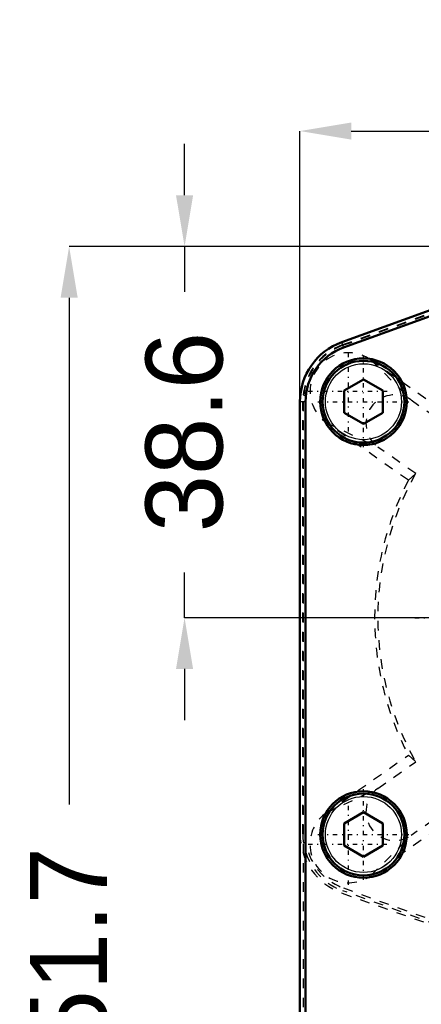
# Model space of a CAD drawing. Header units: millimetres. Extents: x -2 to 1116, y 0 to 312.
# Tile 8 of 13: x 1000 to 1042, y 197 to 300. Entities that reach past the tile are written whole.
import ezdxf

# ---------------------------------------------------------------- set-up
doc = ezdxf.new("R2010")
doc.units = ezdxf.units.MM
doc.linetypes.add('Center', pattern=[1.5, 0.45, -0.5, 0.05, -0.5])
doc.linetypes.add('Dashed', pattern=[2, 1, -1])
for name, color, linetype, lineweight in [('am_0', 7, 'Continuous', 50), ('am_12', 3, 'Continuous', 25), ('am_3', 6, 'Dashed', 25), ('am_6', 2, 'Continuous', 35), ('am_7', 7, 'Center', 25), ('am_8', 3, 'Continuous', 25)]:
    doc.layers.add(name, color=color, linetype=linetype, lineweight=lineweight)
doc.dimstyles.new('ISO-25', dxfattribs={"dimtxt": 2.5, "dimasz": 2.5, "dimexe": 1.25, "dimexo": 0.625, "dimtad": 1, "dimtxsty": 'Standard', "dimcen": 2.5, "dimadec": 0, "dimazin": 0, "dimtfac": 1, "dimtmove": 0, "dimatfit": 3, "dimfxl": 1, "dimarcsym": 0})

# ---------------------------------------------------------------- blocks, each defined once
blk = doc.blocks.new('6_ID1012G5A406100000L5000T_0_in_ID10K_12_G4A_40_610_0000L50_0__1000')
at = {"layer": 'am_0'}
for p, q in [((1033.61, 266.12), (1054.73, 273.76)), ((1033.81, 265.57), (1054.93, 273.22)), ((1033.87, 261.08), (1035.87, 262.24)), ((1035.87, 262.24), (1037.87, 261.08)), ((1033.87, 258.78), (1033.87, 261.08)), ((1037.87, 261.08), (1037.87, 258.78)), ((1029.27, 162.97), (1029.27, 259.93)), ((1029.85, 162.97), (1029.85, 259.93)), ((1035.87, 257.62), (1033.87, 258.78)), ((1037.87, 258.78), (1035.87, 257.62)), ((1033.87, 216.08), (1035.87, 217.24)), ((1035.87, 217.24), (1037.87, 216.08)), ((1033.87, 213.78), (1033.87, 216.08)), ((1037.87, 216.08), (1037.87, 213.78)), ((1035.87, 212.62), (1033.87, 213.78)), ((1037.87, 213.78), (1035.87, 212.62))]:
    blk.add_line(p, q, dxfattribs=at)
for centre, radius in [((1035.87, 259.93), 4.5), ((1035.87, 259.93), 4.25), ((1035.87, 214.93), 4.5), ((1035.87, 214.93), 4.25)]:
    blk.add_circle(centre, radius, dxfattribs=at)
for radius in [6.58, 6]:
    blk.add_arc((1035.85, 259.93), radius, 109.9055, 180, dxfattribs=at)
at = {"layer": 'am_12'}
for p, q in [((1033.81, 265.57), (1033.61, 266.12)), ((1029.85, 259.93), (1029.27, 259.93))]:
    blk.add_line(p, q, dxfattribs=at)
for centre in [(1035.87, 259.93), (1035.87, 214.93)]:
    blk.add_circle(centre, 3.95, dxfattribs=at)
at = {"layer": 'am_3'}
for p, q in [((1033.73, 265.86), (1054.85, 273.5)), ((1033.74, 265.79), (1054.9, 273.43)), ((1054.98, 273.22), (1033.78, 265.57)), ((1033.8, 265.58), (1054.92, 273.23)), ((1036.63, 264.29), (1040.82, 260.12)), ((1036.63, 264.29), (1045.14, 258.31)), ((1040.82, 260.12), (1044.74, 257.37)), ((1029.56, 215.01), (1029.56, 259.93)), ((1029.64, 162.96), (1029.62, 259.93)), ((1029.82, 259.93), (1029.82, 215.01)), ((1029.84, 162.97), (1029.84, 259.93)), ((1040.54, 251.76), (1032.03, 257.74)), ((1032.03, 257.74), (1037.37, 255.21)), ((1041.3, 252.46), (1037.37, 255.21)), ((1040.54, 251.76), (1041.3, 252.46)), ((1032.02, 217.19), (1040.54, 223.18)), ((1037.37, 219.72), (1041.3, 222.48)), ((1040.54, 223.18), (1041.3, 222.48)), ((1032.02, 217.19), (1037.37, 219.72)), ((1044.74, 217.57), (1040.82, 214.81)), ((1045.14, 216.63), (1036.62, 210.65)), ((1036.62, 210.65), (1040.82, 214.81)), ((1054.85, 201.44), (1033.73, 209.08)), ((1033.78, 209.37), (1054.98, 201.72)), ((1033.64, 208.83), (1055.06, 201.26))]:
    blk.add_line(p, q, dxfattribs=at)
for centre, radius, start, end in [((1035.87, 259.93), 6.31, 109.8762, 180), ((1035.85, 259.93), 6.23, 109.8418, 180.0148), ((1035.82, 259.93), 6, 109.8286, 180), ((1035.85, 259.93), 6.01, 109.9055, 180), ((1034.32, 261.02), 4, 54.7783, 235.0921), ((1039.13, 257.64), 3, 55.889, 233.9704), ((1067.87, 237.47), 30.51, 150.5784, 209.4216), ((1067.87, 237.47), 30.84, 152.3856, 207.6144), ((1039.13, 217.3), 3, 126.0296, 304.111), ((1034.31, 213.91), 4, 124.9079, 305.2217), ((1035.82, 215.01), 6.55, 180, 250.5258), ((1035.87, 215.01), 6.31, 180, 250.1238), ((1035.82, 215.01), 6, 180, 250.1714)]:
    blk.add_arc(centre, radius, start, end, dxfattribs=at)
at = {"layer": 'am_7'}
for p, q in [((1034.32, 256.82), (1034.32, 265.22)), ((1035.87, 255.2), (1035.87, 264.65)), ((1030.12, 261.02), (1038.52, 261.02)), ((1031.14, 259.93), (1040.59, 259.93)), ((1041.2, 237.47), (1094.54, 237.47)), ((1035.87, 210.2), (1035.87, 219.65)), ((1034.31, 209.71), (1034.31, 218.11)), ((1031.14, 214.93), (1040.59, 214.93)), ((1030.11, 213.91), (1038.51, 213.91))]:
    blk.add_line(p, q, dxfattribs=at)
at = {"layer": 'am_6'}
for tag, p, flags in [('NB', (1113.4, 276.07), 8), ('NN', (1113.4, 275.57), 8), ('NT', (1113.4, 275.07), 8), ('NBSYN', (1113.4, 274.57), 8), ('LINA', (1113.4, 274.07), 8), ('CATALOG', (1113.4, 273.57), 8), ('MODEL', (1113.4, 273.07), 8), ('IV', (1113.4, 272.57), 8), ('MAST', (1113.4, 272.07), 8), ('STROKE', (1113.4, 271.07), 8), ('GR', (1113.4, 271.57), 8), ('POS', (1113.4, 270.57), 8), ('FC', (1113.4, 270.07), 8), ('RC', (1113.4, 269.57), 8), ('POORC', (1113.4, 269.07), 8), ('PF', (1113.4, 268.57), 8), ('LS', (1113.4, 268.07), 8), ('OPTION', (1113.4, 267.07), 8), ('IL', (1113.4, 267.57), 8), ('TEXT', (1113.4, 266.07), 8), ('CL', (1113.4, 266.57), 8), ('PSOL_0', (1113.4, 265.07), 9), ('PSOL_1', (1113.4, 264.57), 9), ('PSOL_2', (1113.4, 264.07), 9), ('PSOL_3', (1113.4, 263.57), 9), ('PSOL_4', (1113.4, 263.07), 9)]:
    blk.add_attdef(tag, p, '', height=0.5, dxfattribs=dict(at, flags=flags))
blk = doc.blocks.new('*D16')
at = {"layer": 'am_8', "color": 0, "lineweight": -2}
for p, q in [((1029.27, 259.93), (1029.27, 288.07)), ((1034.6, 288.07), (1101.14, 288.07)), ((1106.47, 259.93), (1106.47, 288.07))]:
    blk.add_line(p, q, dxfattribs=at)
at = {"layer": 'am_8', "color": 0}
for points in [[(1034.6, 288.96), (1034.6, 287.18), (1029.27, 288.07)], [(1101.14, 287.18), (1101.14, 288.96), (1106.47, 288.07)]]:
    blk.add_solid(points, dxfattribs=at)
at = {"layer": 'Defpoints', "color": 0}
for p in [(1106.47, 284.07), (1029.27, 259.93), (1106.47, 259.93)]:
    blk.add_point(p, dxfattribs=at)
at = {"layer": 'am_8', "color": 0, "insert": (1067.87, 294.47), "char_height": 8, "attachment_point": 5}
blk.add_mtext('77.2', dxfattribs=at)
blk = doc.blocks.new('*D17')
at = {"layer": 'am_8', "color": 0, "lineweight": -2}
for p, q in [((1017.27, 281.4), (1017.27, 286.74)), ((1067.87, 276.07), (1017.27, 276.07)), ((1017.27, 276.07), (1017.27, 271.36)), ((1017.27, 237.47), (1017.27, 242.18)), ((1067.87, 237.47), (1017.27, 237.47)), ((1017.27, 232.14), (1017.27, 226.8))]:
    blk.add_line(p, q, dxfattribs=at)
at = {"layer": 'am_8', "color": 0}
for points in [[(1016.38, 281.4), (1018.16, 281.4), (1017.27, 276.07)], [(1018.16, 232.14), (1016.38, 232.14), (1017.27, 237.47)]]:
    blk.add_solid(points, dxfattribs=at)
at = {"layer": 'Defpoints', "color": 0}
for p in [(1067.87, 276.07), (1021.27, 237.47), (1067.87, 237.47)]:
    blk.add_point(p, dxfattribs=at)
at = {"layer": 'am_8', "color": 0, "insert": (1017.27, 256.77), "char_height": 8, "attachment_point": 5, "rotation": 90}
blk.add_mtext('38.6', dxfattribs=at)
blk = doc.blocks.new('*D18')
at = {"layer": 'am_8', "color": 0, "lineweight": -2}
for p, q in [((1067.87, 276.07), (1005.27, 276.07)), ((1005.27, 270.74), (1005.27, 218.05)), ((1005.27, 129.7), (1005.27, 182.39)), ((1067.87, 124.37), (1005.27, 124.37))]:
    blk.add_line(p, q, dxfattribs=at)
at = {"layer": 'am_8', "color": 0}
for points in [[(1006.16, 270.74), (1004.38, 270.74), (1005.27, 276.07)], [(1004.38, 129.7), (1006.16, 129.7), (1005.27, 124.37)]]:
    blk.add_solid(points, dxfattribs=at)
at = {"layer": 'Defpoints', "color": 0}
for p in [(1067.87, 276.07), (1009.27, 124.37), (1067.87, 124.37)]:
    blk.add_point(p, dxfattribs=at)
at = {"layer": 'am_8', "color": 0, "insert": (1005.27, 200.22), "char_height": 8, "attachment_point": 5, "rotation": 90}
blk.add_mtext('151.7', dxfattribs=at)

msp = doc.modelspace()

# ---------------------------------------------------------------- block references
msp.add_blockref('6_ID1012G5A406100000L5000T_0_in_ID10K_12_G4A_40_610_0000L50_0__1000', (0, 0))

# ---------------------------------------------------------------- dimensions: what is measured, and where the dimension line sits
at = {"layer": 'am_8'}
dim = msp.add_linear_dim(base=(1106.47, 288.07), p1=(1029.27, 259.93), p2=(1106.47, 259.93), text='77.2', dimstyle='ISO-25', override={"dimtxt": 8, "dimasz": 5.333333, "dimexe": 0, "dimexo": 0, "dimgap": 2.4}, dxfattribs=at)
dim.commit()
dim.dimension.update_dxf_attribs({"geometry": '*D16', "text_midpoint": (1067.87, 288.07), "dimtype": 160})
for base, p2, text, picture, middle in [((1017.27, 237.47), (1067.87, 237.47), '38.6', '*D17', (1017.27, 256.77)), ((1005.27, 124.37), (1067.87, 124.37), '151.7', '*D18', (1005.27, 200.22))]:
    dim = msp.add_linear_dim(base=base, p1=(1067.87, 276.07), p2=p2, angle=90, text=text, dimstyle='ISO-25', override={"dimtxt": 8, "dimasz": 5.333333, "dimexe": 0, "dimexo": 0, "dimgap": 2.4}, dxfattribs=at)
    dim.commit()
    dim.dimension.update_dxf_attribs({"geometry": picture, "text_midpoint": middle, "dimtype": 160, "text_rotation": 90})

doc.saveas('drawing.dxf')
